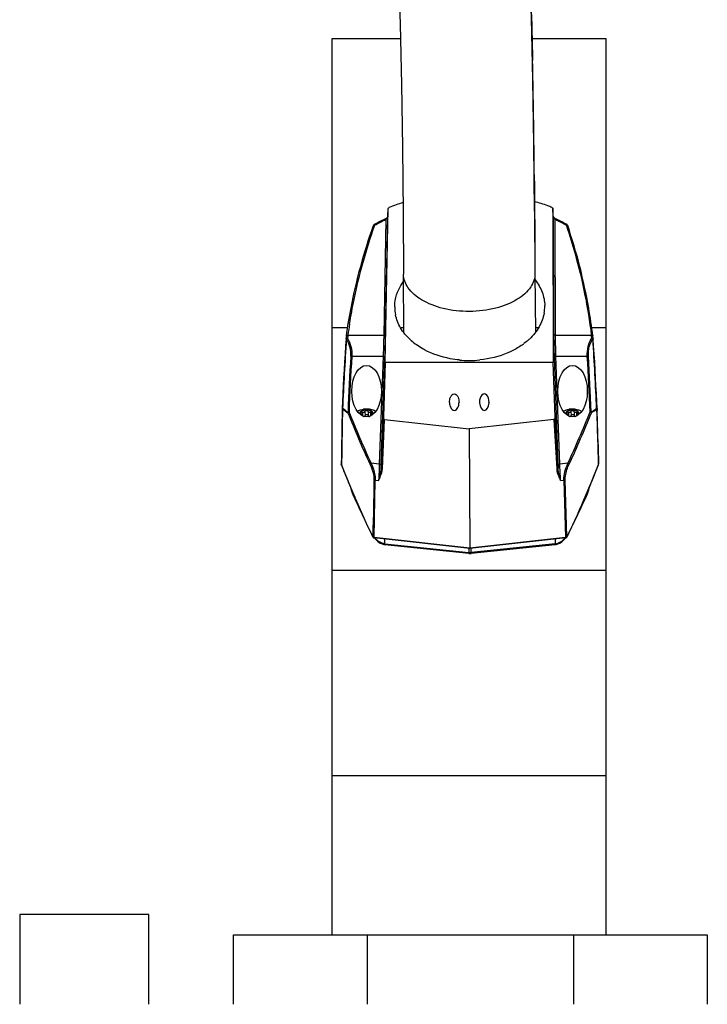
# Model space of a CAD drawing. Header units: millimetres. Extents: x 284 to 2182, y 1212 to 2197.
# Tile 3 of 8: x 979 to 1162, y 1682 to 1945. Entities that reach past the tile are written whole.
import ezdxf

# ---------------------------------------------------------------- set-up
doc = ezdxf.new("R2010")
doc.units = ezdxf.units.MM
doc.header["$LTSCALE"] = 221.156242
for name, color, linetype in [('00_COMPONENTS_13', 7, 'CONTINUOUS'), ('00_COMPONENTS_14', 7, 'CONTINUOUS'), ('00_COMPONENTS_4', 7, 'CONTINUOUS'), ('00_COMPONENTS_8', 7, 'CONTINUOUS')]:
    doc.layers.add(name, color=color, linetype=linetype)

msp = doc.modelspace()

# ---------------------------------------------------------------- linework, layer by layer
at = {"layer": '00_COMPONENTS_13', "color": 7, "linetype": 'Continuous'}
for p, q in [((1116.26, 1893.66), (1116.37, 1877.03)), ((1081.47, 1861.24), (1081.37, 1876.86)), ((1116.37, 1877.03), (1116.47, 1861.35))]:
    msp.add_line(p, q, dxfattribs=at)
for points in [[(1116.26, 1893.66), (1116.09, 1911.48), (1115.83, 1928.64), (1115.44, 1945.08), (1114.9, 1960.75), (1114.18, 1975.63), (1113.28, 1989.72), (1112.18, 2003), (1111.05, 2014.04)], [(1076.27, 2010.16), (1077.34, 1999.63), (1078.39, 1986.86), (1079.26, 1973.24), (1079.95, 1958.78), (1080.47, 1943.49), (1080.85, 1927.42), (1081.1, 1910.6), (1081.27, 1893.09), (1081.37, 1876.84)]]:
    msp.add_lwpolyline(points, dxfattribs=at)
for centre, radius, start, end in [((-754.8, 1893), 1870.97, 1.09933, 1.25014), ((-1033.42, 1887.73), 2149.64, 0.88284, 1.09736), ((-1525.17, 1880.18), 2641.45, 0.68752, 0.88225), ((-2310.18, 1870.73), 3426.52, 0.54624, 0.68794)]:
    msp.add_arc(centre, radius, start, end, dxfattribs=at)
for points, knots in [([(1111.11, 2013.16), (1111.81, 2006.9), (1114.29, 1980.52), (1115.28, 1954.02), (1115.72, 1933.82)], [0, 0, 0, 0, 0.237678, 1, 1, 1, 1]), ([(1116.37, 1877.03), (1116.38, 1875.78), (1115.33, 1872.88), (1111.41, 1869.65), (1105.71, 1867.45), (1098.92, 1866.64), (1092.13, 1867.37), (1086.41, 1869.5), (1082.45, 1872.7), (1081.38, 1875.58), (1081.37, 1876.84)], [0, 0, 0, 0, 0.086236, 0.197249, 0.33868, 0.50013, 0.661546, 0.802886, 0.913795, 1, 1, 1, 1])]:
    msp.add_open_spline(points, degree=3, knots=knots, dxfattribs=at)
for points in [[(1116.18, 1903.4), (1116.21, 1900.31), (1116.23, 1897.22), (1116.26, 1894.13)], [(1116.26, 1894.13), (1116.3, 1888.43), (1116.34, 1882.73), (1116.37, 1877.03)]]:
    msp.add_open_spline(points, degree=3, dxfattribs=at)
at = {"layer": '00_COMPONENTS_14', "color": 7, "linetype": 'Continuous'}
for p, q in [((1076.51, 1853.32), (1077.29, 1894.31)), ((1077.2, 1892.27), (1077.29, 1894.31)), ((1121.25, 1892.27), (1121.13, 1894.32)), ((1121.13, 1894.32), (1121.13, 1894.31)), ((1121.13, 1894.31), (1121.22, 1853.32)), ((1076.6, 1860.95), (1077.2, 1892.27)), ((1077.2, 1892.27), (1077.2, 1892.28)), ((1121.25, 1892.28), (1121.25, 1892.27)), ((1121.25, 1892.27), (1121.33, 1860.95)), ((1073.36, 1889.8), (1073.36, 1889.8)), ((1073.65, 1889.7), (1073.73, 1889.94)), ((1073.65, 1889.7), (1073.73, 1889.94)), ((1076.69, 1891.42), (1076.1, 1860.62)), ((1121.83, 1860.62), (1121.76, 1891.42)), ((1124.69, 1889.94), (1124.77, 1889.69)), ((1124.69, 1889.94), (1124.77, 1889.69)), ((1066.12, 1860.07), (1066.08, 1859.81)), ((1066.55, 1860.62), (1076.1, 1860.62)), ((1121.83, 1860.62), (1131.37, 1860.62)), ((1131.8, 1860.19), (1131.77, 1860.38)), ((1066.08, 1859.81), (1066.06, 1859.59)), ((1131.86, 1859.59), (1131.84, 1859.81)), ((1067.31, 1854.98), (1067.6, 1854.96)), ((1067.6, 1854.96), (1075.93, 1854.96)), ((1075.93, 1854.96), (1074.9, 1826.23)), ((1075.39, 1826.21), (1076.42, 1854.94)), ((1076.42, 1854.94), (1075.93, 1854.96)), ((1121.96, 1854.96), (1121.46, 1854.94)), ((1121.46, 1854.94), (1122.48, 1826.21)), ((1122.99, 1826.22), (1121.96, 1854.96)), ((1121.96, 1854.96), (1130.29, 1854.96)), ((1130.29, 1854.96), (1130.58, 1854.98)), ((1076.51, 1853.32), (1075.99, 1838.87)), ((1121.22, 1853.32), (1076.51, 1853.32)), ((1121.74, 1838.87), (1121.22, 1853.32)), ((1093.61, 1842.64), (1093.61, 1842.57)), ((1096.13, 1842.61), (1096.14, 1842.64)), ((1101.6, 1842.64), (1101.6, 1842.57)), ((1104.12, 1842.61), (1104.12, 1842.64)), ((1066.57, 1840.16), (1066.86, 1840.15)), ((1131.03, 1840.15), (1131.32, 1840.16)), ((1132.68, 1840.82), (1132.79, 1840.9)), ((1132.79, 1840.9), (1132.89, 1837.61)), ((1132.8, 1840.51), (1133.08, 1831.04)), ((1132.88, 1841.04), (1132.89, 1840.51)), ((1075.99, 1838.87), (1075.36, 1825.18)), ((1075.73, 1824.95), (1076.34, 1838.13)), ((1076.34, 1838.13), (1098.87, 1835.6)), ((1121.39, 1838.13), (1098.87, 1835.6)), ((1121.39, 1838.13), (1122.14, 1824.95)), ((1122.52, 1825.18), (1121.74, 1838.87)), ((1132.89, 1837.61), (1132.98, 1834.33)), ((1098.87, 1835.6), (1099.04, 1803.86)), ((1132.98, 1834.33), (1133.06, 1831.48)), ((1133.06, 1831.48), (1133.21, 1826.09)), ((1064.87, 1826.25), (1064.86, 1826.09)), ((1064.86, 1826.03), (1064.87, 1826.09)), ((1074.9, 1826.23), (1072.76, 1826.47)), ((1074.9, 1826.23), (1075.39, 1826.21)), ((1122.48, 1826.21), (1122.99, 1826.22)), ((1125.13, 1826.47), (1122.99, 1826.22)), ((1133.17, 1827.74), (1133.21, 1826.09)), ((1133.21, 1826.09), (1133.21, 1826.03)), ((1073.55, 1806.73), (1073.83, 1822)), ((1073.83, 1822), (1074.74, 1821.9)), ((1123.17, 1821.9), (1124.08, 1822)), ((1124.08, 1822), (1124.52, 1806.73)), ((1124.85, 1806.9), (1124.41, 1822.09)), ((1129.97, 1817.64), (1129.98, 1818.04)), ((1068.15, 1817.64), (1068.15, 1817.93)), ((1129.97, 1817.64), (1129.81, 1817.29)), ((1099.04, 1803.72), (1073.54, 1806.59)), ((1099.04, 1803.86), (1073.55, 1806.73)), ((1073.58, 1806.58), (1073.8, 1806.32)), ((1076.4, 1805.04), (1076.39, 1806.27)), ((1076.4, 1805.04), (1098.76, 1802.68)), ((1124.52, 1806.73), (1099.04, 1803.86)), ((1124.54, 1806.59), (1099.04, 1803.72)), ((1121.73, 1805.04), (1099.37, 1802.68)), ((1121.72, 1806.27), (1121.73, 1805.04)), ((1124.34, 1806.32), (1124.55, 1806.59)), ((1124.95, 1807.1), (1124.85, 1806.9)), ((1076.38, 1804.83), (1098.74, 1802.47)), ((1098.75, 1803.76), (1098.76, 1802.68)), ((1099.37, 1802.68), (1099.36, 1803.76)), ((1099.37, 1802.68), (1099.37, 1802.66)), ((1099.39, 1802.47), (1121.75, 1804.82))]:
    msp.add_line(p, q, dxfattribs=at)
for points in [[(1076.49, 1891.52), (1076.35, 1891.46), (1075.99, 1891.29), (1075.63, 1891.12), (1075.26, 1890.94), (1074.88, 1890.75), (1074.49, 1890.56), (1074.1, 1890.35), (1073.7, 1890.14), (1073.57, 1890.07)], [(1077.2, 1892.28), (1077.2, 1892.26), (1077.19, 1892.24), (1077.18, 1892.21), (1077.17, 1892.17), (1077.15, 1892.13), (1077.13, 1892.08), (1077.1, 1892.04), (1077.07, 1891.99), (1077.03, 1891.94), (1076.99, 1891.89), (1076.94, 1891.84), (1076.89, 1891.79), (1076.83, 1891.74), (1076.78, 1891.69), (1076.72, 1891.65), (1076.66, 1891.61), (1076.59, 1891.57), (1076.52, 1891.54), (1076.49, 1891.52)], [(1121.97, 1891.52), (1121.92, 1891.54), (1121.85, 1891.58), (1121.79, 1891.62), (1121.72, 1891.66), (1121.66, 1891.7), (1121.61, 1891.75), (1121.55, 1891.8), (1121.51, 1891.85), (1121.46, 1891.9), (1121.42, 1891.95), (1121.38, 1892), (1121.35, 1892.05), (1121.32, 1892.1), (1121.3, 1892.14), (1121.28, 1892.18), (1121.27, 1892.22), (1121.26, 1892.25), (1121.25, 1892.27), (1121.25, 1892.28)], [(1124.86, 1890.07), (1124.74, 1890.14), (1124.34, 1890.35), (1123.95, 1890.56), (1123.56, 1890.75), (1123.19, 1890.94), (1122.82, 1891.12), (1122.46, 1891.29), (1122.1, 1891.46), (1121.97, 1891.52)], [(1073.57, 1890.07), (1073.53, 1890.05), (1073.5, 1890.02), (1073.46, 1889.98), (1073.43, 1889.95), (1073.41, 1889.91), (1073.39, 1889.87), (1073.38, 1889.84), (1073.36, 1889.8)], [(1125.07, 1889.79), (1125.07, 1889.8), (1125.05, 1889.84), (1125.04, 1889.87), (1125.02, 1889.91), (1125, 1889.94), (1124.97, 1889.98), (1124.94, 1890.01), (1124.9, 1890.04), (1124.86, 1890.07)], [(1066.16, 1860.39), (1066.15, 1860.33), (1066.12, 1860.07)], [(1131.84, 1859.81), (1131.83, 1859.94), (1131.8, 1860.19)], [(1066.06, 1859.58), (1065.93, 1857.71), (1065.79, 1855.59), (1065.66, 1853.48), (1065.53, 1851.37), (1065.42, 1849.25), (1065.31, 1847.13), (1065.21, 1845.02), (1065.12, 1842.9), (1065.04, 1841.04)], [(1132.88, 1841.04), (1132.8, 1842.9), (1132.71, 1845.01), (1132.61, 1847.13), (1132.5, 1849.25), (1132.39, 1851.37), (1132.26, 1853.48), (1132.13, 1855.59), (1131.99, 1857.71), (1131.86, 1859.57)], [(1064.78, 1826.24), (1064.78, 1826.19), (1064.79, 1826.11), (1064.81, 1826.03), (1064.82, 1826.01)], [(1064.82, 1826.01), (1065.93, 1823.3), (1067.06, 1820.54)], [(1129.95, 1817.99), (1131.03, 1820.56), (1132.16, 1823.32), (1133.26, 1826.01)], [(1133.26, 1826.01), (1133.26, 1826.03), (1133.29, 1826.11), (1133.3, 1826.19), (1133.3, 1826.25)], [(1067.06, 1820.54), (1068.14, 1817.96), (1069.18, 1815.55), (1070.16, 1813.31)], [(1067.36, 1819.8), (1067.45, 1819.43), (1067.58, 1818.98), (1067.72, 1818.54), (1067.87, 1818.13), (1068.04, 1817.74), (1068.09, 1817.61)], [(1130.04, 1817.61), (1130.1, 1817.74), (1130.26, 1818.13), (1130.41, 1818.54), (1130.55, 1818.98), (1130.68, 1819.43), (1130.79, 1819.9), (1130.82, 1820.07)], [(1068.09, 1817.61), (1068.6, 1816.53), (1069.19, 1815.26), (1069.77, 1814.04), (1070.33, 1812.85), (1070.73, 1812.02)], [(1126.21, 1809.54), (1127.03, 1811.32), (1127.93, 1813.34), (1128.91, 1815.57), (1129.95, 1817.99)], [(1126.58, 1810.33), (1126.7, 1810.59), (1127.24, 1811.7), (1127.8, 1812.85), (1128.37, 1814.04), (1128.95, 1815.26), (1129.54, 1816.53), (1130.04, 1817.61)], [(1070.16, 1813.31), (1071.06, 1811.3), (1071.88, 1809.52), (1072.63, 1807.97), (1073.17, 1806.87)], [(1124.91, 1806.87), (1125.46, 1807.99), (1126.21, 1809.54)], [(1073.17, 1806.87), (1073.18, 1806.85), (1073.22, 1806.79), (1073.26, 1806.74), (1073.3, 1806.7), (1073.35, 1806.66), (1073.41, 1806.63), (1073.46, 1806.61), (1073.52, 1806.59), (1073.54, 1806.59)], [(1073.8, 1806.32), (1074.06, 1806.03), (1074.33, 1805.78), (1074.6, 1805.56), (1074.86, 1805.38), (1075.13, 1805.22), (1075.39, 1805.09), (1075.65, 1804.99), (1075.9, 1804.91), (1076.16, 1804.86), (1076.38, 1804.83)], [(1121.75, 1804.82), (1121.97, 1804.86), (1122.23, 1804.91), (1122.49, 1804.99), (1122.74, 1805.09), (1123.01, 1805.22), (1123.27, 1805.38), (1123.53, 1805.56), (1123.8, 1805.78), (1124.07, 1806.03), (1124.34, 1806.32)], [(1124.54, 1806.59), (1124.58, 1806.6), (1124.64, 1806.61), (1124.69, 1806.64), (1124.74, 1806.67), (1124.78, 1806.71), (1124.83, 1806.75), (1124.87, 1806.8), (1124.9, 1806.86), (1124.91, 1806.87)]]:
    msp.add_lwpolyline(points, dxfattribs=at)
for centre, radius, start, end in [((1091.57, 1860.84), 36.56, 106.4112, 112.5457), ((1092.16, 1856.98), 37.75, 114.401, 114.7255), ((1092.26, 1856.76), 38, 114.1875, 114.4011), ((1105.23, 1854.94), 40.05, 65.4079, 65.6195), ((1105.53, 1855.6), 39.32, 65.0948, 65.4082), ((1124.89, 1889.73), 0.188, 18.6037, 22.599), ((1089.33, 1868.11), 10.31, 179.7277, 180.079), ((1089.43, 1868.12), 10.42, 180.1219, 191.859), ((1108.56, 1868.29), 10.41, 349.8113, 0.2225), ((1108.66, 1868.29), 10.31, 0.2533, 1.2149), ((1210.46, 1840.66), 145.28, 170.9312, 172.1032), ((1121.51, 1853.5), 55.41, 172.6213, 173.4831), ((1062.16, 1852.78), 69.66, 5.7738, 6.4581), ((1631.08, 1819.48), 566.34, 175.9414, 177.8189), ((1066.46, 1859.55), 0.4, 173.2521, 175.9268), ((1094.59, 1871.7), 16.8, 226.8247, 232.7625), ((1095.29, 1872.6), 17.94, 232.7199, 234.4412), ((1102.43, 1872.92), 18.26, 305.8796, 307.0173), ((566.84, 1819.52), 566.34, 2.1779, 4.0554), ((1635.56, 1819.34), 569.36, 176.411, 177.9037), ((1633.19, 1819.35), 566.72, 176.3976, 177.8965), ((564.69, 1819.36), 566.72, 2.1028, 3.6016), ((564.7, 1819.36), 567, 2.1028, 3.6016), ((1098.87, 1881.55), 27.7, 264.5435, 269.993), ((1098.87, 1881.58), 27.72, 269.9996, 270.2155), ((1098.87, 1881.62), 27.77, 270.213, 275.811), ((5473.45, 1755.61), 4409.23, 178.88983, 179.08207), ((1042.44, 1808.2), 39.93, 55.0678, 55.3313), ((847.67, 1954.18), 305.45, 335.283, 338.0788), ((1155.61, 1807.41), 40.66, 124.1949, 124.4576), ((-2755.74, 1723.48), 3890.39, 1.59083, 1.72384), ((1105.22, 1757.24), 76.46, 115.1263, 115.432), ((1376.13, 1835.28), 253.8, 182.0475, 182.2789), ((1168.9, 1919.56), 102.87, 244.8196, 245.0486), ((1438.11, 1989.02), 407.72, 204.8552, 205.3913), ((796.32, 1972.05), 367.65, 334.3333, 335.1054), ((1136.86, 1807.72), 63.67, 177.4108, 178.7095), ((1112.87, 1808.36), 39.68, 180.868, 181.6991), ((1105.35, 1808.15), 32.15, 181.7171, 182.2308), ((1078.3, 1810.46), 5.99, 220.57, 221.188), ((1119.82, 1810.47), 6, 318.7915, 319.4722), ((1124.48, 1807.21), 0.482, 274.4429, 284.2498), ((1124.47, 1807.23), 0.51, 304.0677, 318.9867), ((1099.07, 1805.57), 3.12, 263.9448, 269.9426), ((1098.6, 1816.24), 13.58, 271.936, 273.2132), ((1099.06, 1805.57), 3.12, 270.0617, 276.0529)]:
    msp.add_arc(centre, radius, start, end, dxfattribs=at)
for centre in [(1071.52, 1845.67), (1126.37, 1845.67)]:
    msp.add_ellipse(centre, major_axis=(0, 6.86), ratio=0.573492, dxfattribs=at)
for start_param, end_param in [(-1.620768, 1.620612), (-4.627833, -1.634834)]:
    msp.add_ellipse((1102.86, 1842.75), major_axis=(0, 2.21), ratio=0.572833, start_param=start_param, end_param=end_param, dxfattribs=at)
for points, knots in [([(1077.55, 1894.61), (1077.51, 1894.6), (1077.39, 1894.53), (1077.3, 1894.4), (1077.29, 1894.31)], [0, 0, 0, 0, 0.288207, 1, 1, 1, 1]), ([(1120.88, 1894.61), (1120.51, 1894.77), (1118.99, 1895.38), (1117.43, 1895.87), (1116.24, 1896.19)], [0, 0, 0, 0, 0.24636, 1, 1, 1, 1]), ([(1120.88, 1894.61), (1120.92, 1894.6), (1121.03, 1894.54), (1121.12, 1894.41), (1121.13, 1894.32)], [0, 0, 0, 0, 0.286509, 1, 1, 1, 1]), ([(1076.69, 1891.42), (1076.67, 1891.44), (1076.62, 1891.49), (1076.54, 1891.54), (1076.49, 1891.52)], [0, 0, 0, 0, 0.320448, 1, 1, 1, 1]), ([(1076.69, 1891.42), (1076.82, 1891.53), (1077.03, 1891.79), (1077.19, 1892.11), (1077.2, 1892.27)], [0, 0, 0, 0, 0.515922, 1, 1, 1, 1]), ([(1121.25, 1892.27), (1121.26, 1892.11), (1121.42, 1891.79), (1121.63, 1891.53), (1121.76, 1891.42)], [0, 0, 0, 0, 0.485391, 1, 1, 1, 1]), ([(1121.97, 1891.52), (1121.95, 1891.52), (1121.87, 1891.53), (1121.8, 1891.46), (1121.76, 1891.42)], [0, 0, 0, 0, 0.191203, 1, 1, 1, 1]), ([(1066.16, 1860.39), (1066.5, 1862.87), (1068.15, 1872.84), (1070.83, 1882.63), (1073.36, 1889.8)], [0, 0, 0, 0, 0.247996, 1, 1, 1, 1]), ([(1066.99, 1863.55), (1067.34, 1865.76), (1068.97, 1874.61), (1071.4, 1883.31), (1073.65, 1889.7)], [0, 0, 0, 0, 0.248103, 1, 1, 1, 1]), ([(1073.73, 1889.94), (1073.72, 1889.97), (1073.69, 1890.02), (1073.61, 1890.09), (1073.57, 1890.07)], [0, 0, 0, 0, 0.377038, 1, 1, 1, 1]), ([(1124.86, 1890.07), (1124.85, 1890.08), (1124.77, 1890.08), (1124.72, 1890), (1124.69, 1889.94)], [0, 0, 0, 0, 0.15584, 1, 1, 1, 1]), ([(1124.77, 1889.69), (1125.57, 1887.31), (1128.5, 1877.8), (1130.47, 1868), (1131.37, 1860.62)], [0, 0, 0, 0, 0.252322, 1, 1, 1, 1]), ([(1131.77, 1860.38), (1131.47, 1862.86), (1130, 1872.82), (1127.48, 1882.62), (1125.07, 1889.79)], [0, 0, 0, 0, 0.248288, 1, 1, 1, 1]), ([(1079.77, 1872.02), (1079.87, 1872.27), (1080.31, 1873.28), (1080.89, 1874.23), (1081.38, 1874.89)], [0, 0, 0, 0, 0.244401, 1, 1, 1, 1]), ([(1116.39, 1875.32), (1117.17, 1874.33), (1118.44, 1872.17), (1118.94, 1869.7), (1118.97, 1868.5)], [0, 0, 0, 0, 0.513804, 1, 1, 1, 1]), ([(1079.02, 1868.16), (1079.02, 1868.49), (1079.09, 1869.8), (1079.41, 1871.1), (1079.77, 1872.02)], [0, 0, 0, 0, 0.247597, 1, 1, 1, 1]), ([(1083.09, 1859.45), (1082.12, 1860.36), (1080.47, 1862.35), (1079.49, 1864.77), (1079.24, 1865.98)], [0, 0, 0, 0, 0.518638, 1, 1, 1, 1]), ([(1118.8, 1866.45), (1118.58, 1865.18), (1117.6, 1862.62), (1115.88, 1860.51), (1114.87, 1859.56)], [0, 0, 0, 0, 0.480459, 1, 1, 1, 1]), ([(1066.16, 1860.39), (1066.17, 1860.46), (1066.29, 1860.6), (1066.46, 1860.62), (1066.55, 1860.62)], [0, 0, 0, 0, 0.44516, 1, 1, 1, 1]), ([(1076.1, 1860.62), (1076.09, 1860.21), (1076.05, 1858.32), (1075.98, 1856.44), (1075.93, 1854.96)], [0, 0, 0, 0, 0.214333, 1, 1, 1, 1]), ([(1076.1, 1860.62), (1076.22, 1860.61), (1076.44, 1860.66), (1076.59, 1860.86), (1076.6, 1860.95)], [0, 0, 0, 0, 0.557488, 1, 1, 1, 1]), ([(1076.42, 1854.94), (1076.44, 1855.49), (1076.51, 1857.5), (1076.57, 1859.5), (1076.6, 1860.95)], [0, 0, 0, 0, 0.275873, 1, 1, 1, 1]), ([(1121.33, 1860.95), (1121.33, 1860.52), (1121.34, 1858.52), (1121.4, 1856.51), (1121.46, 1854.94)], [0, 0, 0, 0, 0.214321, 1, 1, 1, 1]), ([(1121.33, 1860.95), (1121.33, 1860.86), (1121.49, 1860.66), (1121.71, 1860.61), (1121.83, 1860.62)], [0, 0, 0, 0, 0.443302, 1, 1, 1, 1]), ([(1121.96, 1854.96), (1121.94, 1855.48), (1121.88, 1857.36), (1121.83, 1859.25), (1121.83, 1860.62)], [0, 0, 0, 0, 0.275882, 1, 1, 1, 1]), ([(1131.37, 1860.62), (1131.47, 1860.62), (1131.64, 1860.6), (1131.76, 1860.45), (1131.77, 1860.38)], [0, 0, 0, 0, 0.556098, 1, 1, 1, 1]), ([(1066.06, 1859.59), (1066.06, 1859.64), (1066.1, 1859.7), (1066.16, 1859.73), (1066.17, 1859.74)], [0, 0, 0, 0, 0.702731, 1, 1, 1, 1]), ([(1066.16, 1859.57), (1066.14, 1859.57), (1066.11, 1859.56), (1066.06, 1859.58), (1066.06, 1859.57)], [0, 0, 0, 0, 0.741108, 1, 1, 1, 1]), ([(1067.31, 1854.98), (1067.36, 1855.81), (1067.21, 1857.43), (1066.57, 1858.93), (1066.16, 1859.57)], [0, 0, 0, 0, 0.523164, 1, 1, 1, 1]), ([(1066.45, 1859.79), (1066.86, 1859.1), (1067.51, 1857.53), (1067.66, 1855.83), (1067.6, 1854.96)], [0, 0, 0, 0, 0.476372, 1, 1, 1, 1]), ([(1086.99, 1856.68), (1086.8, 1856.78), (1086.07, 1857.19), (1085.36, 1857.64), (1084.85, 1858)], [0, 0, 0, 0, 0.254282, 1, 1, 1, 1]), ([(1113.13, 1858.12), (1112.99, 1858.02), (1112.41, 1857.62), (1111.82, 1857.25), (1111.36, 1856.99)], [0, 0, 0, 0, 0.246482, 1, 1, 1, 1]), ([(1114.87, 1859.56), (1114.75, 1859.45), (1114.29, 1859.03), (1113.8, 1858.63), (1113.42, 1858.34)], [0, 0, 0, 0, 0.246437, 1, 1, 1, 1]), ([(1130.29, 1854.96), (1130.23, 1855.83), (1130.39, 1857.54), (1131.05, 1859.1), (1131.46, 1859.79)], [0, 0, 0, 0, 0.522889, 1, 1, 1, 1]), ([(1130.58, 1854.98), (1130.57, 1855.4), (1130.56, 1856.24), (1130.79, 1857.46), (1131.18, 1858.58), (1131.56, 1859.25), (1131.75, 1859.57)], [0, 0, 0, 0, 0.264613, 0.522315, 0.768123, 1, 1, 1, 1]), ([(1131.86, 1859.59), (1131.86, 1859.62), (1131.78, 1859.77), (1131.59, 1859.8), (1131.46, 1859.79)], [0, 0, 0, 0, 0.197619, 1, 1, 1, 1]), ([(1131.75, 1859.57), (1131.78, 1859.57), (1131.8, 1859.56), (1131.86, 1859.58), (1131.86, 1859.57)], [0, 0, 0, 0, 0.741403, 1, 1, 1, 1]), ([(1096.24, 1853.98), (1095.41, 1854.06), (1092.21, 1854.51), (1089.09, 1855.55), (1086.99, 1856.68)], [0, 0, 0, 0, 0.259097, 1, 1, 1, 1]), ([(1111.36, 1856.99), (1110.65, 1856.58), (1107.61, 1855.08), (1104.24, 1854.26), (1101.68, 1854)], [0, 0, 0, 0, 0.240033, 1, 1, 1, 1]), ([(1093.61, 1842.64), (1093.6, 1842.88), (1093.63, 1843.37), (1093.82, 1844.07), (1094.17, 1844.7), (1094.87, 1845.09), (1095.57, 1844.7), (1095.92, 1844.07), (1096.11, 1843.37), (1096.14, 1842.88), (1096.14, 1842.64)], [0, 0, 0, 0, 0.125925, 0.25175, 0.37714, 0.500001, 0.622863, 0.748251, 0.874076, 1, 1, 1, 1]), ([(1093.61, 1842.57), (1093.62, 1842.35), (1093.68, 1841.92), (1093.89, 1841.3), (1094.25, 1840.75), (1094.9, 1840.44), (1095.53, 1840.78), (1095.87, 1841.34), (1096.07, 1841.96), (1096.13, 1842.4), (1096.13, 1842.61)], [0, 0, 0, 0, 0.125826, 0.251535, 0.37679, 0.499854, 0.623136, 0.748451, 0.874173, 1, 1, 1, 1]), ([(1065.13, 1840.9), (1065.11, 1840.09), (1065.02, 1836.83), (1064.98, 1833.58), (1064.94, 1831.14)], [0, 0, 0, 0, 0.248952, 1, 1, 1, 1]), ([(1065.15, 1841.04), (1065.14, 1841.04), (1065.1, 1841.04), (1065.06, 1841.05), (1065.04, 1841.04)], [0, 0, 0, 0, 0.415142, 1, 1, 1, 1]), ([(1065.04, 1841.04), (1065.04, 1841.03), (1065.05, 1840.97), (1065.09, 1840.92), (1065.13, 1840.9)], [0, 0, 0, 0, 0.200883, 1, 1, 1, 1]), ([(1065.13, 1840.92), (1065.13, 1840.92), (1065.14, 1840.91), (1065.14, 1840.91), (1065.14, 1840.91)], [0, 0, 0, 0, 0.500294, 1, 1, 1, 1]), ([(1066.86, 1840.15), (1066.83, 1840.12), (1066.73, 1840.02), (1066.6, 1839.93), (1066.5, 1839.92)], [0, 0, 0, 0, 0.298, 1, 1, 1, 1]), ([(1066.5, 1839.92), (1067.43, 1837.63), (1069.34, 1833.06), (1071.33, 1828.53), (1072.39, 1826.29)], [0, 0, 0, 0, 0.499913, 1, 1, 1, 1]), ([(1066.53, 1840.06), (1066.53, 1840.05), (1066.57, 1840.07), (1066.57, 1840.11), (1066.56, 1840.12)], [0, 0, 0, 0, 0.457468, 1, 1, 1, 1]), ([(1125.5, 1826.29), (1126.56, 1828.53), (1128.55, 1833.06), (1130.46, 1837.63), (1131.4, 1839.92)], [0, 0, 0, 0, 0.500088, 1, 1, 1, 1]), ([(1131.39, 1839.92), (1131.37, 1839.93), (1131.22, 1839.96), (1131.11, 1840.07), (1131.03, 1840.15)], [0, 0, 0, 0, 0.191754, 1, 1, 1, 1]), ([(1132.88, 1841.04), (1132.87, 1841.05), (1132.82, 1841.03), (1132.79, 1841.04), (1132.76, 1841.04)], [0, 0, 0, 0, 0.270317, 1, 1, 1, 1]), ([(1132.78, 1840.92), (1132.78, 1840.91), (1132.78, 1840.91), (1132.78, 1840.91), (1132.78, 1840.91)], [0, 0, 0, 0, 0.500961, 1, 1, 1, 1]), ([(1132.88, 1841.04), (1132.88, 1841), (1132.85, 1840.94), (1132.8, 1840.91), (1132.79, 1840.9)], [0, 0, 0, 0, 0.706023, 1, 1, 1, 1]), ([(1076.34, 1838.13), (1076.27, 1838.14), (1076.02, 1838.33), (1075.98, 1838.65), (1075.99, 1838.87)], [0, 0, 0, 0, 0.250104, 1, 1, 1, 1]), ([(1121.74, 1838.87), (1121.74, 1838.8), (1121.74, 1838.53), (1121.6, 1838.15), (1121.39, 1838.13)], [0, 0, 0, 0, 0.261875, 1, 1, 1, 1]), ([(1064.86, 1826.03), (1064.85, 1826.02), (1064.85, 1826.01), (1064.82, 1826.01), (1064.82, 1826.01)], [0, 0, 0, 0, 0.743121, 1, 1, 1, 1]), ([(1073.22, 1806.9), (1072.84, 1807.68), (1072.06, 1809.23), (1070.97, 1811.61), (1069.91, 1813.99), (1068.52, 1817.18), (1066.82, 1821.19), (1065.52, 1824.41), (1064.86, 1826.03)], [0, 0, 0, 0, 0.125, 0.249999, 0.374999, 0.5, 0.749998, 1, 1, 1, 1]), ([(1072.39, 1826.29), (1072.55, 1825.94), (1073.13, 1824.62), (1073.52, 1823.16), (1073.5, 1822.09)], [0, 0, 0, 0, 0.264306, 1, 1, 1, 1]), ([(1072.76, 1826.47), (1072.92, 1826.1), (1073.49, 1824.67), (1073.86, 1823.13), (1073.83, 1822)], [0, 0, 0, 0, 0.263112, 1, 1, 1, 1]), ([(1074.9, 1826.23), (1074.89, 1825.85), (1074.84, 1824.4), (1074.79, 1822.96), (1074.74, 1821.9)], [0, 0, 0, 0, 0.263135, 1, 1, 1, 1]), ([(1123.17, 1821.9), (1123.15, 1822.23), (1123.08, 1823.67), (1123.02, 1825.12), (1122.99, 1826.22)], [0, 0, 0, 0, 0.231793, 1, 1, 1, 1]), ([(1124.08, 1822), (1124.05, 1822.74), (1124.28, 1824.28), (1124.81, 1825.73), (1125.13, 1826.47)], [0, 0, 0, 0, 0.479477, 1, 1, 1, 1]), ([(1124.41, 1822.09), (1124.4, 1822.43), (1124.5, 1823.89), (1125.02, 1825.28), (1125.5, 1826.29)], [0, 0, 0, 0, 0.231346, 1, 1, 1, 1]), ([(1133.21, 1826.03), (1132.24, 1823.63), (1130.29, 1818.85), (1127.89, 1813.32), (1126.1, 1809.41), (1125.33, 1807.87), (1124.95, 1807.1)], [0, 0, 0, 0, 0.375003, 0.75, 0.874999, 1, 1, 1, 1]), ([(1133.26, 1826.01), (1133.25, 1826), (1133.23, 1826.02), (1133.22, 1826.02), (1133.21, 1826.03)], [0, 0, 0, 0, 0.257029, 1, 1, 1, 1]), ([(1075.36, 1825.18), (1075.36, 1825.16), (1075.42, 1825), (1075.6, 1824.96), (1075.73, 1824.95)], [0, 0, 0, 0, 0.177276, 1, 1, 1, 1]), ([(1122.14, 1824.95), (1122.19, 1824.96), (1122.33, 1824.98), (1122.52, 1825.08), (1122.52, 1825.18)], [0, 0, 0, 0, 0.311981, 1, 1, 1, 1]), ([(1073.5, 1822.09), (1073.52, 1822.08), (1073.63, 1822.03), (1073.74, 1822.01), (1073.83, 1822)], [0, 0, 0, 0, 0.221787, 1, 1, 1, 1]), ([(1124.08, 1822), (1124.17, 1822.01), (1124.28, 1822.03), (1124.39, 1822.08), (1124.41, 1822.09)], [0, 0, 0, 0, 0.777362, 1, 1, 1, 1]), ([(1068.09, 1817.61), (1068.09, 1817.61), (1068.13, 1817.62), (1068.14, 1817.63), (1068.15, 1817.64)], [0, 0, 0, 0, 0.256599, 1, 1, 1, 1]), ([(1130.04, 1817.61), (1130.04, 1817.6), (1130.01, 1817.63), (1129.99, 1817.63), (1129.97, 1817.64)], [0, 0, 0, 0, 0.256716, 1, 1, 1, 1]), ([(1073.37, 1813.78), (1073.36, 1813.51), (1073.34, 1812.45), (1073.29, 1811.39), (1073.25, 1810.59)], [0, 0, 0, 0, 0.252366, 1, 1, 1, 1]), ([(1073.17, 1806.87), (1073.17, 1806.87), (1073.21, 1806.89), (1073.21, 1806.89), (1073.22, 1806.9)], [0, 0, 0, 0, 0.277441, 1, 1, 1, 1]), ([(1073.55, 1806.73), (1073.55, 1806.7), (1073.55, 1806.65), (1073.53, 1806.6), (1073.54, 1806.59)], [0, 0, 0, 0, 0.68048, 1, 1, 1, 1]), ([(1076.4, 1805.04), (1075.9, 1805.09), (1074.9, 1805.44), (1074.13, 1806.13), (1073.8, 1806.52)], [0, 0, 0, 0, 0.499129, 1, 1, 1, 1]), ([(1076.4, 1805.04), (1076.4, 1804.99), (1076.38, 1804.92), (1076.39, 1804.86), (1076.38, 1804.83), (1076.38, 1804.83)], [0, 0, 0, 0, 0.679869, 0.910851, 1, 1, 1, 1]), ([(1121.73, 1805.04), (1122.23, 1805.09), (1123.22, 1805.44), (1124, 1806.13), (1124.33, 1806.52)], [0, 0, 0, 0, 0.499088, 1, 1, 1, 1]), ([(1121.75, 1804.82), (1121.74, 1804.82), (1121.75, 1804.86), (1121.73, 1804.92), (1121.73, 1804.99), (1121.73, 1805.04)], [0, 0, 0, 0, 0.089559, 0.320676, 1, 1, 1, 1]), ([(1124.54, 1806.59), (1124.53, 1806.6), (1124.54, 1806.65), (1124.52, 1806.69), (1124.52, 1806.73)], [0, 0, 0, 0, 0.320109, 1, 1, 1, 1]), ([(1124.85, 1806.9), (1124.87, 1806.89), (1124.87, 1806.89), (1124.91, 1806.87), (1124.9, 1806.87)], [0, 0, 0, 0, 0.722312, 1, 1, 1, 1]), ([(1098.76, 1802.68), (1098.76, 1802.65), (1098.75, 1802.6), (1098.74, 1802.53), (1098.75, 1802.5), (1098.74, 1802.47), (1098.74, 1802.47)], [0, 0, 0, 0, 0.418353, 0.735624, 0.93301, 1, 1, 1, 1]), ([(1099.04, 1803.72), (1099.03, 1803.73), (1099.05, 1803.8), (1099.04, 1803.83), (1099.04, 1803.86)], [0, 0, 0, 0, 0.267259, 1, 1, 1, 1]), ([(1099.39, 1802.47), (1099.39, 1802.47), (1099.39, 1802.5), (1099.38, 1802.52), (1099.38, 1802.59), (1099.37, 1802.63), (1099.37, 1802.66)], [0, 0, 0, 0, 0.067084, 0.263256, 0.579596, 1, 1, 1, 1])]:
    msp.add_open_spline(points, degree=3, knots=knots, dxfattribs=at)
for points in [[(1073.46, 1889.91), (1073.42, 1889.88), (1073.38, 1889.84), (1073.36, 1889.8)], [(1073.73, 1889.94), (1073.64, 1889.96), (1073.54, 1889.95), (1073.46, 1889.91)], [(1073.73, 1889.94), (1074.6, 1890.41), (1075.47, 1890.86), (1076.37, 1891.27)], [(1122.09, 1891.27), (1122.97, 1890.86), (1123.84, 1890.41), (1124.69, 1889.94)], [(1124.69, 1889.94), (1124.78, 1889.96), (1124.88, 1889.95), (1124.96, 1889.91)], [(1124.96, 1889.91), (1125.01, 1889.88), (1125.05, 1889.85), (1125.07, 1889.8)], [(1066.16, 1859.57), (1066.18, 1859.59), (1066.19, 1859.61), (1066.21, 1859.63)], [(1066.17, 1859.74), (1066.26, 1859.78), (1066.36, 1859.79), (1066.45, 1859.79)], [(1066.21, 1859.63), (1066.24, 1859.66), (1066.27, 1859.68), (1066.31, 1859.71)], [(1066.31, 1859.71), (1066.35, 1859.74), (1066.4, 1859.77), (1066.45, 1859.79)], [(1131.46, 1859.79), (1131.57, 1859.74), (1131.68, 1859.67), (1131.75, 1859.57)], [(1065.15, 1841.04), (1065.14, 1841), (1065.12, 1840.96), (1065.13, 1840.92)], [(1065.13, 1840.9), (1065.59, 1840.58), (1066.04, 1840.25), (1066.5, 1839.92)], [(1066.52, 1840.06), (1066.12, 1840.35), (1065.71, 1840.65), (1065.3, 1840.93)], [(1066.52, 1840.06), (1066.51, 1840.02), (1066.49, 1839.97), (1066.51, 1839.93)], [(1072.76, 1826.47), (1070.67, 1830.97), (1068.72, 1835.55), (1066.86, 1840.15)], [(1131.37, 1840.06), (1131.34, 1840.05), (1131.31, 1840.11), (1131.33, 1840.13)], [(1131.4, 1839.92), (1131.39, 1839.97), (1131.39, 1840.02), (1131.36, 1840.05)], [(1132.61, 1840.93), (1132.19, 1840.65), (1131.78, 1840.35), (1131.37, 1840.06)], [(1131.4, 1839.92), (1131.82, 1840.22), (1132.25, 1840.53), (1132.68, 1840.82)], [(1132.76, 1841.04), (1132.78, 1841), (1132.79, 1840.96), (1132.78, 1840.92)], [(1064.94, 1831.14), (1064.92, 1829.51), (1064.89, 1827.88), (1064.87, 1826.25)], [(1133.16, 1831.49), (1133.2, 1829.74), (1133.25, 1828), (1133.3, 1826.26)], [(1064.79, 1826.15), (1064.79, 1826.18), (1064.78, 1826.21), (1064.78, 1826.23)], [(1064.86, 1826.03), (1064.83, 1826.06), (1064.81, 1826.1), (1064.79, 1826.15)], [(1133.21, 1826.03), (1133.24, 1826.06), (1133.27, 1826.1), (1133.28, 1826.15)], [(1133.28, 1826.15), (1133.29, 1826.18), (1133.3, 1826.22), (1133.3, 1826.25)], [(1075.36, 1825.18), (1075.33, 1824.51), (1075.21, 1823.85), (1075.06, 1823.2)], [(1075.27, 1823.09), (1075.5, 1823.69), (1075.7, 1824.32), (1075.73, 1824.95)], [(1122.14, 1824.95), (1122.18, 1824.31), (1122.39, 1823.69), (1122.63, 1823.09)], [(1122.83, 1823.2), (1122.68, 1823.85), (1122.56, 1824.51), (1122.52, 1825.18)], [(1073.5, 1822.09), (1073.48, 1821.25), (1073.46, 1820.4), (1073.45, 1819.55)], [(1075.06, 1823.2), (1074.97, 1822.76), (1074.85, 1822.33), (1074.74, 1821.9)], [(1074.74, 1821.9), (1074.93, 1822.29), (1075.11, 1822.69), (1075.27, 1823.09)], [(1075.27, 1823.09), (1075.19, 1823.12), (1075.12, 1823.15), (1075.06, 1823.2)], [(1122.63, 1823.09), (1122.7, 1823.12), (1122.77, 1823.15), (1122.83, 1823.2)], [(1122.63, 1823.09), (1122.79, 1822.69), (1122.98, 1822.29), (1123.17, 1821.9)], [(1123.17, 1821.9), (1123.05, 1822.33), (1122.93, 1822.76), (1122.83, 1823.2)], [(1068.15, 1817.64), (1067.83, 1818.29), (1067.59, 1818.98), (1067.41, 1819.68)], [(1073.45, 1819.55), (1073.41, 1817.63), (1073.39, 1815.71), (1073.37, 1813.78)], [(1130.79, 1819.98), (1130.61, 1819.17), (1130.34, 1818.38), (1129.97, 1817.64)], [(1073.2, 1809.15), (1073.19, 1808.69), (1073.19, 1808.22), (1073.2, 1807.76)], [(1073.22, 1806.9), (1073.25, 1806.86), (1073.29, 1806.83), (1073.32, 1806.81)], [(1073.32, 1806.81), (1073.39, 1806.76), (1073.47, 1806.74), (1073.55, 1806.73)], [(1124.75, 1806.81), (1124.71, 1806.78), (1124.66, 1806.75), (1124.6, 1806.74)], [(1098.76, 1802.68), (1098.86, 1802.68), (1098.96, 1802.67), (1099.06, 1802.67)]]:
    msp.add_open_spline(points, degree=3, dxfattribs=at)
at = {"layer": '00_COMPONENTS_4', "color": 7, "linetype": 'Continuous'}
for p, q in [((1062.28, 1939.54), (1062.28, 1700.81)), ((1080.57, 1939.54), (1062.28, 1939.54)), ((1135.28, 1939.54), (1115.57, 1939.54)), ((1135.28, 1700.81), (1135.28, 1939.54)), ((1062.28, 1862.64), (1066.5, 1862.64)), ((1080.67, 1862.64), (1081.46, 1862.64)), ((1116.46, 1862.64), (1117.35, 1862.64)), ((1131.47, 1862.64), (1135.28, 1862.64)), ((1135.28, 1797.93), (1062.28, 1797.93)), ((1135.28, 1743.22), (1062.28, 1743.22)), ((979.16, 1706.26), (979.16, 1682.31)), ((1013.51, 1706.26), (979.16, 1706.26)), ((1013.51, 1682.31), (1013.51, 1706.26)), ((1036.09, 1682.31), (1036.09, 1700.81)), ((1036.09, 1700.81), (1162.25, 1700.81)), ((1071.67, 1700.81), (1071.67, 1682.31)), ((1126.67, 1682.31), (1126.67, 1700.81)), ((1162.25, 1700.81), (1162.25, 1682.31))]:
    msp.add_line(p, q, dxfattribs=at)
at = {"layer": '00_COMPONENTS_8', "color": 7, "linetype": 'Continuous'}
for p, q in [((1069.07, 1840.33), (1069.07, 1840.33)), ((1069.07, 1840.33), (1069.07, 1840.33)), ((1069.69, 1839.78), (1069.68, 1839.78)), ((1069.69, 1839.78), (1069.68, 1839.78)), ((1069.98, 1839.83), (1069.98, 1839.83)), ((1070.15, 1839.35), (1070.15, 1839.23)), ((1070.15, 1839.35), (1070.15, 1839.34)), ((1070.46, 1840.03), (1070.47, 1839.05)), ((1071.1, 1840.24), (1071.11, 1839.17)), ((1071.91, 1840.24), (1071.91, 1839.17)), ((1072.54, 1840.03), (1072.55, 1839.04)), ((1072.83, 1839.34), (1072.83, 1839.19)), ((1072.83, 1839.34), (1072.83, 1839.34)), ((1073.01, 1839.83), (1073.01, 1839.83)), ((1123.93, 1840.34), (1123.93, 1840.34)), ((1123.93, 1840.34), (1123.93, 1840.34)), ((1124.83, 1839.83), (1124.83, 1839.83)), ((1125, 1839.35), (1125, 1839.23)), ((1125, 1839.35), (1125, 1839.35)), ((1125.31, 1840.03), (1125.32, 1839.05)), ((1125.95, 1840.24), (1125.96, 1839.17)), ((1126.76, 1840.24), (1126.76, 1839.17)), ((1127.39, 1840.03), (1127.4, 1839.04)), ((1127.68, 1839.34), (1127.68, 1839.35)), ((1127.68, 1839.34), (1127.68, 1839.2)), ((1127.86, 1839.83), (1127.86, 1839.83))]:
    msp.add_line(p, q, dxfattribs=at)
for centre, radius, start, end in [((1070.81, 1837.2), 3.58, 116.1326, 119.0467), ((1070.32, 1839.56), 0.675, 160.8776, 162.4663), ((1070.34, 1839.55), 0.695, 157.8677, 160.7039), ((1069.94, 1839.35), 0.209, 354.5629, 359.3223), ((1071.52, 1834.91), 6, 82.9137, 97.7954), ((1071.45, 1837.8), 2.83, 100.7912, 103.6967), ((1071.48, 1837.63), 3.01, 96.7351, 100.7861), ((1071.5, 1837.51), 3.13, 94.4904, 96.7477), ((1071.51, 1837.44), 3.2, 89.9988, 94.4927), ((1071.51, 1837.44), 3.2, 88.8451, 89.9997), ((1071.51, 1837.49), 3.15, 83.0617, 88.8681), ((1071.6, 1837.98), 2.65, 74.3985, 76.1602), ((1071.57, 1835.28), 5.62, 78.7802, 82.9372), ((1071.64, 1838.14), 2.48, 70.9563, 74.4188), ((1071.72, 1838.36), 2.25, 67.5241, 70.9564), ((1071.76, 1838.48), 2.13, 66.7879, 67.4976), ((1073.09, 1839.34), 0.254, 175.0572, 179.2001), ((1072.46, 1839.46), 0.908, 33.6344, 39.82), ((1072.55, 1839.52), 0.803, 27.5781, 33.614), ((1072, 1836.77), 4.06, 66.5533, 68.1123), ((1125.58, 1837.35), 3.41, 118.9288, 119.5238), ((1125.67, 1837.19), 3.6, 115.928, 118.8612), ((1126.02, 1836.38), 4.48, 109.4958, 110.3524), ((1125.36, 1839.46), 0.889, 142.5823, 147.2605), ((1125.45, 1839.39), 0.998, 137.2576, 142.5614), ((1124.79, 1839.35), 0.209, 354.5629, 359.3223), ((1126.33, 1835.19), 5.72, 97.7893, 99.9332), ((1126.16, 1838.27), 2.34, 109.7011, 110.4517), ((1126.21, 1838.13), 2.49, 106.0694, 109.6728), ((1126.27, 1837.92), 2.71, 102.5392, 106.0756), ((1126.37, 1834.91), 6, 82.9137, 97.7954), ((1126.3, 1837.79), 2.84, 101.6318, 102.5593), ((1126.34, 1837.61), 3.03, 94.5812, 101.5745), ((1126.36, 1837.44), 3.2, 89.9983, 94.6298), ((1126.36, 1837.44), 3.2, 88.9419, 89.9997), ((1126.36, 1837.48), 3.16, 83.1196, 88.9645), ((1126.37, 1837.62), 3.02, 81.5751, 83.0959), ((1126.39, 1837.74), 2.89, 77.5376, 81.5973), ((1126.42, 1837.86), 2.77, 77.3156, 77.5118), ((1126.42, 1837.87), 2.76, 77.1249, 77.3156), ((1126.44, 1837.95), 2.69, 74.7826, 77.1346), ((1126.46, 1838.05), 2.58, 73.6319, 74.7753), ((1126.88, 1838.98), 1.55, 54.2302, 59.3286), ((1127.94, 1839.34), 0.254, 175.0572, 179.2001), ((1126.99, 1839.14), 1.36, 50.4962, 54.194), ((1127.04, 1839.2), 1.28, 49.8592, 50.4641), ((1127.06, 1839.22), 1.26, 49.454, 49.8587), ((1127.52, 1839.58), 0.661, 16.9176, 17.4593), ((1127.53, 1839.58), 0.652, 14.5693, 16.9216)]:
    msp.add_arc(centre, radius, start, end, dxfattribs=at)
for points, knots in [([(1069.23, 1840.42), (1069.34, 1840.47), (1069.81, 1840.68), (1070.32, 1840.8), (1070.71, 1840.85)], [0, 0, 0, 0, 0.235667, 1, 1, 1, 1]), ([(1069.87, 1840.07), (1069.86, 1840.06), (1069.81, 1840.01), (1069.77, 1839.96), (1069.75, 1839.92)], [0, 0, 0, 0, 0.258816, 1, 1, 1, 1]), ([(1070.02, 1840.21), (1070.01, 1840.2), (1069.95, 1840.16), (1069.9, 1840.11), (1069.87, 1840.07)], [0, 0, 0, 0, 0.258491, 1, 1, 1, 1]), ([(1070.46, 1840.03), (1070.4, 1840.05), (1070.29, 1840.07), (1070.13, 1840.05), (1070.01, 1839.97), (1069.98, 1839.87), (1069.98, 1839.83)], [0, 0, 0, 0, 0.295527, 0.558464, 0.783794, 1, 1, 1, 1]), ([(1069.98, 1839.83), (1069.98, 1839.81), (1069.99, 1839.74), (1070.02, 1839.67), (1070.05, 1839.63)], [0, 0, 0, 0, 0.23128, 1, 1, 1, 1]), ([(1070.23, 1840.35), (1070.21, 1840.34), (1070.14, 1840.3), (1070.07, 1840.25), (1070.02, 1840.21)], [0, 0, 0, 0, 0.25852, 1, 1, 1, 1]), ([(1070.05, 1839.63), (1070.08, 1839.58), (1070.13, 1839.49), (1070.15, 1839.39), (1070.15, 1839.35)], [0, 0, 0, 0, 0.554438, 1, 1, 1, 1]), ([(1070.48, 1840.46), (1070.46, 1840.45), (1070.37, 1840.42), (1070.29, 1840.38), (1070.23, 1840.35)], [0, 0, 0, 0, 0.257172, 1, 1, 1, 1]), ([(1071.1, 1840.24), (1071.07, 1840.19), (1070.99, 1840.09), (1070.78, 1839.97), (1070.58, 1839.99), (1070.46, 1840.03)], [0, 0, 0, 0, 0.244318, 0.490486, 1, 1, 1, 1]), ([(1070.78, 1840.55), (1070.76, 1840.55), (1070.65, 1840.52), (1070.55, 1840.49), (1070.48, 1840.46)], [0, 0, 0, 0, 0.255493, 1, 1, 1, 1]), ([(1070.77, 1838.93), (1070.84, 1838.94), (1070.98, 1839), (1071.07, 1839.11), (1071.11, 1839.17)], [0, 0, 0, 0, 0.503048, 1, 1, 1, 1]), ([(1071.5, 1840.46), (1071.42, 1840.46), (1071.26, 1840.42), (1071.14, 1840.31), (1071.1, 1840.24)], [0, 0, 0, 0, 0.516215, 1, 1, 1, 1]), ([(1071.91, 1839.17), (1071.88, 1839.24), (1071.76, 1839.36), (1071.51, 1839.42), (1071.27, 1839.36), (1071.14, 1839.24), (1071.11, 1839.17)], [0, 0, 0, 0, 0.241059, 0.499038, 0.757685, 1, 1, 1, 1]), ([(1071.91, 1840.24), (1071.87, 1840.31), (1071.75, 1840.42), (1071.59, 1840.46), (1071.5, 1840.46)], [0, 0, 0, 0, 0.483188, 1, 1, 1, 1]), ([(1072.23, 1840.55), (1072.2, 1840.56), (1072.09, 1840.59), (1071.97, 1840.61), (1071.89, 1840.62)], [0, 0, 0, 0, 0.245926, 1, 1, 1, 1]), ([(1072.54, 1840.03), (1072.42, 1839.99), (1072.22, 1839.96), (1072.01, 1840.09), (1071.94, 1840.19), (1071.91, 1840.24)], [0, 0, 0, 0, 0.50969, 0.755557, 1, 1, 1, 1]), ([(1071.91, 1839.17), (1071.95, 1839.11), (1072.05, 1838.99), (1072.19, 1838.93), (1072.26, 1838.92)], [0, 0, 0, 0, 0.496993, 1, 1, 1, 1]), ([(1073.01, 1839.83), (1073.01, 1839.88), (1072.98, 1839.97), (1072.86, 1840.05), (1072.7, 1840.07), (1072.6, 1840.05), (1072.54, 1840.03)], [0, 0, 0, 0, 0.216524, 0.441113, 0.703674, 1, 1, 1, 1]), ([(1072.84, 1840.31), (1072.82, 1840.32), (1072.74, 1840.37), (1072.66, 1840.4), (1072.6, 1840.43)], [0, 0, 0, 0, 0.242298, 1, 1, 1, 1]), ([(1072.66, 1840.79), (1072.74, 1840.78), (1073.03, 1840.72), (1073.31, 1840.63), (1073.52, 1840.54)], [0, 0, 0, 0, 0.258104, 1, 1, 1, 1]), ([(1072.83, 1839.36), (1072.84, 1839.38), (1072.85, 1839.48), (1072.9, 1839.56), (1072.94, 1839.63)], [0, 0, 0, 0, 0.211276, 1, 1, 1, 1]), ([(1072.89, 1839.23), (1072.87, 1839.24), (1072.84, 1839.27), (1072.83, 1839.32), (1072.83, 1839.34)], [0, 0, 0, 0, 0.464386, 1, 1, 1, 1]), ([(1073.03, 1840.17), (1073.02, 1840.18), (1072.96, 1840.23), (1072.89, 1840.28), (1072.84, 1840.31)], [0, 0, 0, 0, 0.240976, 1, 1, 1, 1]), ([(1072.94, 1839.63), (1072.95, 1839.64), (1072.99, 1839.71), (1073.01, 1839.78), (1073.01, 1839.83)], [0, 0, 0, 0, 0.27185, 1, 1, 1, 1]), ([(1073.16, 1840.04), (1073.15, 1840.05), (1073.11, 1840.1), (1073.07, 1840.14), (1073.03, 1840.17)], [0, 0, 0, 0, 0.242795, 1, 1, 1, 1]), ([(1073.62, 1840.5), (1073.65, 1840.49), (1073.78, 1840.43), (1073.9, 1840.37), (1073.99, 1840.32)], [0, 0, 0, 0, 0.256219, 1, 1, 1, 1]), ([(1124.09, 1840.42), (1124.12, 1840.44), (1124.24, 1840.5), (1124.37, 1840.55), (1124.46, 1840.58)], [0, 0, 0, 0, 0.244886, 1, 1, 1, 1]), ([(1124.52, 1840.6), (1124.59, 1840.63), (1124.86, 1840.72), (1125.13, 1840.78), (1125.35, 1840.82)], [0, 0, 0, 0, 0.243101, 1, 1, 1, 1]), ([(1124.61, 1839.94), (1124.6, 1839.93), (1124.57, 1839.88), (1124.55, 1839.82), (1124.53, 1839.78)], [0, 0, 0, 0, 0.257443, 1, 1, 1, 1]), ([(1124.88, 1840.22), (1124.86, 1840.21), (1124.8, 1840.16), (1124.75, 1840.11), (1124.71, 1840.07)], [0, 0, 0, 0, 0.259018, 1, 1, 1, 1]), ([(1125.31, 1840.03), (1125.25, 1840.05), (1125.14, 1840.07), (1124.98, 1840.05), (1124.86, 1839.97), (1124.83, 1839.87), (1124.83, 1839.83)], [0, 0, 0, 0, 0.295527, 0.558464, 0.783794, 1, 1, 1, 1]), ([(1124.83, 1839.83), (1124.83, 1839.81), (1124.84, 1839.74), (1124.87, 1839.67), (1124.9, 1839.63)], [0, 0, 0, 0, 0.23128, 1, 1, 1, 1]), ([(1125.09, 1840.35), (1125.07, 1840.34), (1125, 1840.3), (1124.93, 1840.25), (1124.88, 1840.22)], [0, 0, 0, 0, 0.258527, 1, 1, 1, 1]), ([(1124.9, 1839.63), (1124.93, 1839.58), (1124.98, 1839.49), (1125, 1839.39), (1125, 1839.35)], [0, 0, 0, 0, 0.554438, 1, 1, 1, 1]), ([(1125.35, 1840.47), (1125.32, 1840.46), (1125.24, 1840.43), (1125.15, 1840.39), (1125.09, 1840.35)], [0, 0, 0, 0, 0.257144, 1, 1, 1, 1]), ([(1125.95, 1840.24), (1125.92, 1840.19), (1125.84, 1840.09), (1125.63, 1839.97), (1125.43, 1839.99), (1125.31, 1840.03)], [0, 0, 0, 0, 0.244318, 0.490486, 1, 1, 1, 1]), ([(1125.62, 1838.93), (1125.69, 1838.94), (1125.83, 1839), (1125.92, 1839.11), (1125.96, 1839.17)], [0, 0, 0, 0, 0.503161, 1, 1, 1, 1]), ([(1126.35, 1840.46), (1126.27, 1840.46), (1126.11, 1840.42), (1125.99, 1840.31), (1125.95, 1840.24)], [0, 0, 0, 0, 0.516215, 1, 1, 1, 1]), ([(1126.76, 1839.17), (1126.73, 1839.24), (1126.61, 1839.36), (1126.36, 1839.42), (1126.12, 1839.36), (1125.99, 1839.24), (1125.96, 1839.17)], [0, 0, 0, 0, 0.241059, 0.499038, 0.757685, 1, 1, 1, 1]), ([(1126.76, 1840.24), (1126.72, 1840.31), (1126.6, 1840.42), (1126.44, 1840.46), (1126.35, 1840.46)], [0, 0, 0, 0, 0.483188, 1, 1, 1, 1]), ([(1127.39, 1840.03), (1127.27, 1839.99), (1127.07, 1839.97), (1126.86, 1840.09), (1126.79, 1840.19), (1126.76, 1840.24)], [0, 0, 0, 0, 0.50969, 0.755557, 1, 1, 1, 1]), ([(1126.76, 1839.17), (1126.8, 1839.11), (1126.9, 1838.99), (1127.04, 1838.93), (1127.11, 1838.92)], [0, 0, 0, 0, 0.497029, 1, 1, 1, 1]), ([(1127.11, 1840.86), (1127.27, 1840.84), (1127.87, 1840.74), (1128.45, 1840.54), (1128.84, 1840.32)], [0, 0, 0, 0, 0.267314, 1, 1, 1, 1]), ([(1127.43, 1840.44), (1127.41, 1840.45), (1127.33, 1840.48), (1127.25, 1840.51), (1127.19, 1840.52)], [0, 0, 0, 0, 0.244523, 1, 1, 1, 1]), ([(1127.86, 1839.83), (1127.86, 1839.88), (1127.83, 1839.97), (1127.71, 1840.05), (1127.55, 1840.07), (1127.45, 1840.05), (1127.39, 1840.03)], [0, 0, 0, 0, 0.216524, 0.441113, 0.703674, 1, 1, 1, 1]), ([(1127.67, 1840.32), (1127.65, 1840.33), (1127.58, 1840.37), (1127.5, 1840.41), (1127.43, 1840.44)], [0, 0, 0, 0, 0.24234, 1, 1, 1, 1]), ([(1127.68, 1839.36), (1127.69, 1839.38), (1127.7, 1839.48), (1127.75, 1839.56), (1127.79, 1839.63)], [0, 0, 0, 0, 0.211276, 1, 1, 1, 1]), ([(1127.73, 1839.23), (1127.72, 1839.24), (1127.69, 1839.28), (1127.68, 1839.32), (1127.68, 1839.34)], [0, 0, 0, 0, 0.464059, 1, 1, 1, 1]), ([(1127.79, 1839.63), (1127.8, 1839.64), (1127.84, 1839.71), (1127.86, 1839.78), (1127.86, 1839.83)], [0, 0, 0, 0, 0.27185, 1, 1, 1, 1]), ([(1128.1, 1839.91), (1128.09, 1839.92), (1128.06, 1839.97), (1128.02, 1840.03), (1127.99, 1840.06)], [0, 0, 0, 0, 0.242188, 1, 1, 1, 1])]:
    msp.add_open_spline(points, degree=3, knots=knots, dxfattribs=at)
for points in [[(1069.68, 1839.76), (1069.66, 1839.72), (1069.66, 1839.67), (1069.65, 1839.63)], [(1069.75, 1839.92), (1069.73, 1839.89), (1069.71, 1839.85), (1069.7, 1839.82)], [(1070.15, 1839.3), (1070.14, 1839.28), (1070.13, 1839.26), (1070.12, 1839.25)], [(1070.15, 1839.33), (1070.15, 1839.32), (1070.15, 1839.31), (1070.15, 1839.3)], [(1073.31, 1839.76), (1073.3, 1839.81), (1073.28, 1839.85), (1073.26, 1839.89)], [(1073.33, 1839.58), (1073.33, 1839.64), (1073.33, 1839.7), (1073.31, 1839.76)], [(1124.53, 1839.78), (1124.52, 1839.73), (1124.5, 1839.68), (1124.5, 1839.62)], [(1125, 1839.3), (1124.99, 1839.28), (1124.98, 1839.26), (1124.97, 1839.25)], [(1125, 1839.33), (1125, 1839.32), (1125, 1839.31), (1125, 1839.3)], [(1127.99, 1840.06), (1127.95, 1840.1), (1127.92, 1840.14), (1127.87, 1840.18)], [(1128.15, 1839.78), (1128.14, 1839.82), (1128.12, 1839.87), (1128.1, 1839.91)], [(1128.18, 1839.6), (1128.18, 1839.65), (1128.18, 1839.7), (1128.16, 1839.75)]]:
    msp.add_open_spline(points, degree=3, dxfattribs=at)

doc.saveas('drawing.dxf')
